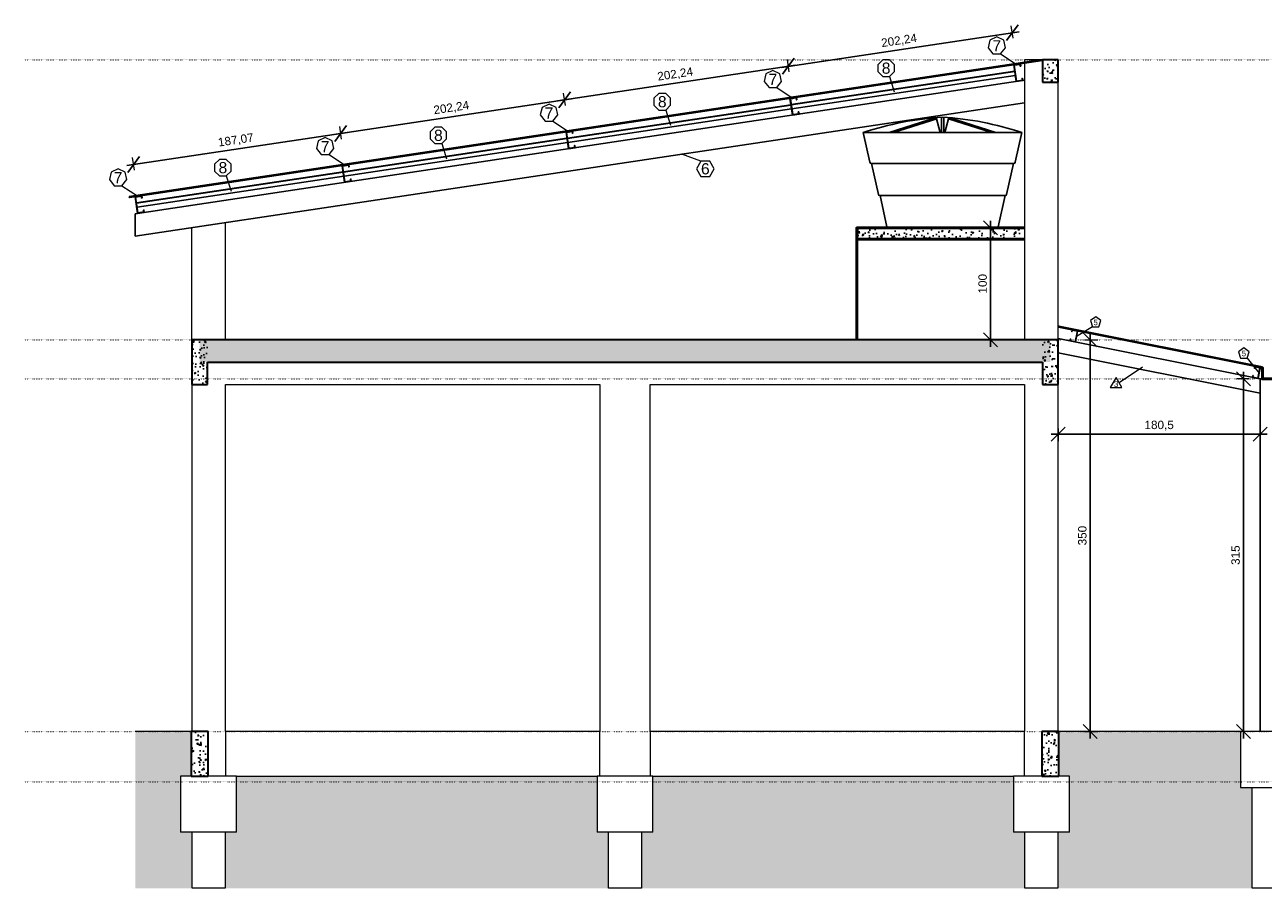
# Model space of a CAD drawing. Header units: millimetres. Extents: x 10906 to 25863, y 1966 to 4861.
# Tile 156 of 163: x 20880 to 21987, y 2822 to 3594. Entities that reach past the tile are written whole.
import ezdxf
from ezdxf.enums import TextEntityAlignment as Align

# ---------------------------------------------------------------- set-up
doc = ezdxf.new("R2010")
doc.units = ezdxf.units.MM
doc.linetypes.add('DOT2', pattern=[3.175, 0, -3.175])
for name, color, linetype in [('AGULHA', 40, 'Continuous'), ('FUNDAÇÃO', 7, 'Continuous'), ('PILARES', 3, 'Continuous'), ('TELHA', 251, 'Continuous'), ('TERRENO', 26, 'Continuous'), ('TERÇA', 5, 'Continuous'), ('TEXTO', 7, 'Continuous'), ('TRELIÇA', 1, 'Continuous')]:
    doc.layers.add(name, color=color, linetype=linetype)
for name, color, linetype, lineweight in [('AUX', 7, 'Continuous', 50), ('COTAS', 4, 'Continuous', 20), ('FO-Elementos cortados', 4, 'Continuous', 30), ('FO-Elementos em vista', 7, 'Continuous', 5), ('FO-Níveis', 7, 'Continuous', 5), ('PRANCHA', 7, 'Continuous', 50)]:
    doc.layers.add(name, color=color, linetype=linetype, lineweight=lineweight)
doc.styles.add('1', font='arial.ttf', dxfattribs={"height": 1})
doc.styles.add('2', font='arial.ttf', dxfattribs={"height": 2})
doc.styles.add('Annotative', font='arial.ttf')
doc.dimstyles.new('MURILO', dxfattribs={"dimscale": 0, "dimtxt": 1.5, "dimasz": 2.5, "dimexe": 1.25, "dimexo": 0, "dimtad": 1, "dimtxsty": 'Annotative', "dimblk": 'OBLIQUE', "dimcen": 2.5, "dimdle": 1.25, "dimclrd": 256, "dimclre": 256, "dimclrt": 7, "dimadec": 0, "dimazin": 0, "dimtfac": 1, "dimtmove": 0, "dimatfit": 3, "dimldrblk": 'OBLIQUE', "dimfxl": 1, "dimfxlon": 1, "dimtfillclr": 5, "dimlwe": -1, "dimarcsym": 0})
pattern_1 = [(50, (2233.574, 0), (13.66385, -1.1954314), [1.42875, -15.71625]), (355, (2233.574, 0), (-2.643257, 14.329263), [1.143, -12.573044]), (100.451445, (2234.713, -0.1), (11.0205935, 13.133831), [1.214251, -13.356768]), (46.1842, (2233.574, 3.81), (20.330928, -3.153175), [2.143125, -23.574375]), (96.63556, (2235.268, 3.547), (17.80531, 18.55696), [1.821377, -20.03517]), (351.18415, (2233.574, 3.81), (17.80531, 18.55696), [1.714498, -18.85948]), (21, (2235.479, 2.857), (11.3710793, -7.66989), [1.42875, -15.71625]), (326, (2235.479, 2.857), (4.635152, 13.814097), [1.143, -12.573]), (71.451445, (2236.426, 2.218), (16.0062314, 6.144208), [1.214251, -13.356745]), (37.5, (2233.574, 0), (0.2316452, 6.3416279), [0, -12.4206, 0, -12.7635, 0, -12.620625]), (7.5, (2233.574, 0), (5.0114747, 7.513543), [0, -7.2771, 0, -12.13485, 0, -4.810125]), (327.5, (2229.3257, 0), (10.1692946, -0.4296558), [0, -4.7625, 0, -14.859, 0, -19.71675]), (317.5, (2227.421, 0), (11.1096886, 1.906987), [0, -6.19125, 0, -9.8679, 0, -14.00175])]

# ---------------------------------------------------------------- blocks, each defined once
blk = doc.blocks.new('_Oblique')
at = {"color": 0, "linetype": 'ByBlock', "lineweight": -2}
blk.add_line((-0.5, -0.5), (0.5, 0.5), dxfattribs=at)
blk = doc.blocks.new('*D1105')
at = {"layer": 'COTAS', "ltscale": 0.2, "transparency": 16777216}
for p, q in [((23595.4, 3312.5), (23606.6, 3312.5)), ((23595.4, 3277.5), (23606.6, 3277.5))]:
    blk.add_line(p, q, dxfattribs=at)
at = {"layer": 'COTAS', "linetype": 'DOT2', "lineweight": -2, "ltscale": 0.2, "transparency": 16777216}
blk.add_line((23600.4, 3318.7), (23600.4, 3271.2), dxfattribs=at)
at = {"layer": 'Defpoints', "color": 0, "linetype": 'DOT2', "ltscale": 0.2, "transparency": 16777216}
for p in [(23587.9, 3312.5), (20880.4, 3277.5), (23600.4, 3277.5)]:
    blk.add_point(p, dxfattribs=at)
at = {"layer": 'COTAS', "linetype": 'DOT2', "lineweight": -2, "ltscale": 0.2, "transparency": 16777216, "xscale": 12.5, "yscale": 12.5, "zscale": 12.5}
for p, rotation in [((23600.4, 3312.5), 90), ((23600.4, 3277.5), 270)]:
    blk.add_blockref('_Oblique', p, dxfattribs=dict(at, rotation=rotation))
at = {"layer": 'COTAS', "color": 7, "linetype": 'DOT2', "ltscale": 0.2, "transparency": 16777216, "insert": (23593.4, 3295), "char_height": 7.5, "attachment_point": 5, "rotation": 90, "style": 'Annotative'}
blk.add_mtext('35', dxfattribs=at)
blk = doc.blocks.new('*D1117')
at = {"layer": 'COTAS', "transparency": 16777216}
for p, q in [((21803.6, 3233.1), (21803.6, 3221.8)), ((21984.1, 3233.1), (21984.1, 3221.8))]:
    blk.add_line(p, q, dxfattribs=at)
at = {"layer": 'COTAS', "lineweight": -2, "transparency": 16777216}
blk.add_line((21990.3, 3228.1), (21797.3, 3228.1), dxfattribs=at)
at = {"layer": 'Defpoints', "color": 0, "transparency": 16777216}
for p in [(21803.6, 3300.8), (21984.1, 3264.7), (21803.6, 3228.1)]:
    blk.add_point(p, dxfattribs=at)
at = {"layer": 'COTAS', "lineweight": -2, "transparency": 16777216, "xscale": 12.5, "yscale": 12.5, "zscale": 12.5, "rotation": 180}
blk.add_blockref('_Oblique', (21803.6, 3228.1), dxfattribs=at)
at = {"layer": 'COTAS', "lineweight": -2, "transparency": 16777216, "xscale": 12.5, "yscale": 12.5, "zscale": 12.5}
blk.add_blockref('_Oblique', (21984.1, 3228.1), dxfattribs=at)
at = {"layer": 'COTAS', "color": 7, "transparency": 16777216, "insert": (21893.8, 3235.7), "char_height": 7.5, "attachment_point": 5, "style": 'Annotative'}
blk.add_mtext('180,5', dxfattribs=at)
blk = doc.blocks.new('*D1122')
at = {"layer": 'COTAS', "transparency": 16777216}
for p, q in [((21974.1, 3277.5), (21962.8, 3277.5)), ((21974.1, 2962.5), (21962.8, 2962.5))]:
    blk.add_line(p, q, dxfattribs=at)
at = {"layer": 'COTAS', "lineweight": -2, "transparency": 16777216}
blk.add_line((21969.1, 3283.7), (21969.1, 2956.2), dxfattribs=at)
at = {"layer": 'Defpoints', "color": 0, "transparency": 16777216}
for p in [(21984.1, 3277.5), (21969.1, 2962.5), (21984.1, 2962.5)]:
    blk.add_point(p, dxfattribs=at)
at = {"layer": 'COTAS', "lineweight": -2, "transparency": 16777216, "xscale": 12.5, "yscale": 12.5, "zscale": 12.5}
for p, rotation in [((21969.1, 3277.5), 90), ((21969.1, 2962.5), 270)]:
    blk.add_blockref('_Oblique', p, dxfattribs=dict(at, rotation=rotation))
at = {"layer": 'COTAS', "color": 7, "transparency": 16777216, "insert": (21962.1, 3120), "char_height": 7.5, "attachment_point": 5, "rotation": 90, "style": 'Annotative'}
blk.add_mtext('315', dxfattribs=at)
blk = doc.blocks.new('CAIXA500L')
for p, q in [((-4.66, 82.14), (-39.76, 71)), ((-4.35, 81.19), (-36.46, 71)), ((-4.66, 82.14), (-1.82, 71)), ((-0.85, 71), (-0.85, 82.44)), ((0.85, 71), (0.85, 82.44)), ((4.66, 82.14), (1.82, 71)), ((4.35, 81.19), (36.46, 71)), ((4.66, 82.14), (39.76, 71)), ((-54.07, 48.78), (-59, 71)), ((-59, 71), (59, 71)), ((-43.25, 71), (43.25, 71)), ((54.07, 48.78), (59, 71)), ((-53.1, 48), (52.87, 48)), ((-47.72, 24.78), (-52.87, 48)), ((47.72, 24.78), (52.87, 48)), ((-46.75, 24), (46.53, 24)), ((-41.38, 0.78), (-46.53, 24)), ((41.38, 0.78), (46.53, 24)), ((-40.4, 0), (40.4, 0))]:
    blk.add_line(p, q)
for centre, radius, start, end in [((15.87, -156), 239.03, 93.80609, 108.25297), ((-15.87, -156), 239.03, 71.74703, 86.19391), ((-53.1, 49), 1, 192.50744, 270), ((53.1, 49), 1, 270, 347.49256), ((-46.75, 25), 1, 192.50744, 270), ((46.75, 25), 1, 270, 347.49256), ((-40.4, 1), 1, 192.50744, 270), ((40.4, 1), 1, 270, 347.49256)]:
    blk.add_arc(centre, radius, start, end)
blk = doc.blocks.new("caixa d''agua")
blk.add_blockref('CAIXA500L', (35276.12, 2160.02))
blk = doc.blocks.new('*D1131')
at = {"layer": 'COTAS', "lineweight": -2, "transparency": 16777216}
blk.add_line((21768.8, 3587.7), (21556.4, 3555.8), dxfattribs=at)
at = {"layer": 'COTAS', "transparency": 16777216}
for p, q in [((21763.3, 3581.8), (21761.7, 3592.9)), ((21563.3, 3551.8), (21561.7, 3562.9))]:
    blk.add_line(p, q, dxfattribs=at)
at = {"layer": 'Defpoints', "color": 0, "transparency": 16777216}
for p in [(21562.6, 3556.8), (21769.1, 3543.6), (21569.1, 3513.6)]:
    blk.add_point(p, dxfattribs=at)
at = {"layer": 'COTAS', "lineweight": -2, "transparency": 16777216, "xscale": 12.5, "yscale": 12.5, "zscale": 12.5}
for p, rotation in [((21762.6, 3586.8), 8.530765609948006), ((21562.6, 3556.8), 188.530765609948)]:
    blk.add_blockref('_Oblique', p, dxfattribs=dict(at, rotation=rotation))
at = {"layer": 'COTAS', "color": 7, "transparency": 16777216, "insert": (21661.5, 3579.3), "char_height": 7.5, "attachment_point": 5, "rotation": 8.5308, "style": 'Annotative'}
blk.add_mtext('202,24', dxfattribs=at)
blk = doc.blocks.new('*D1132')
at = {"layer": 'COTAS', "transparency": 16777216}
for p, q in [((21563.3, 3551.8), (21561.7, 3562.9)), ((21363.3, 3521.8), (21361.7, 3532.9))]:
    blk.add_line(p, q, dxfattribs=at)
at = {"layer": 'COTAS', "lineweight": -2, "transparency": 16777216}
blk.add_line((21568.8, 3557.7), (21356.4, 3525.8), dxfattribs=at)
at = {"layer": 'Defpoints', "color": 0, "transparency": 16777216}
for p in [(21362.6, 3526.8), (21569.1, 3513.6), (21369.1, 3483.6)]:
    blk.add_point(p, dxfattribs=at)
at = {"layer": 'COTAS', "lineweight": -2, "transparency": 16777216, "xscale": 12.5, "yscale": 12.5, "zscale": 12.5}
for p, rotation in [((21562.6, 3556.8), 8.530765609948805), ((21362.6, 3526.8), 188.5307656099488)]:
    blk.add_blockref('_Oblique', p, dxfattribs=dict(at, rotation=rotation))
at = {"layer": 'COTAS', "color": 7, "transparency": 16777216, "insert": (21461.5, 3549.3), "char_height": 7.5, "attachment_point": 5, "rotation": 8.5308, "style": 'Annotative'}
blk.add_mtext('202,24', dxfattribs=at)
blk = doc.blocks.new('*D1133')
at = {"layer": 'COTAS', "transparency": 16777216}
for p, q in [((21363.3, 3521.8), (21361.7, 3532.9)), ((21163.3, 3491.8), (21161.7, 3502.9))]:
    blk.add_line(p, q, dxfattribs=at)
at = {"layer": 'COTAS', "lineweight": -2, "transparency": 16777216}
blk.add_line((21368.8, 3527.7), (21156.4, 3495.8), dxfattribs=at)
at = {"layer": 'Defpoints', "color": 0, "transparency": 16777216}
for p in [(21162.6, 3496.8), (21369.1, 3483.6), (21169.1, 3453.6)]:
    blk.add_point(p, dxfattribs=at)
at = {"layer": 'COTAS', "lineweight": -2, "transparency": 16777216, "xscale": 12.5, "yscale": 12.5, "zscale": 12.5}
for p, rotation in [((21362.6, 3526.8), 8.530765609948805), ((21162.6, 3496.8), 188.5307656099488)]:
    blk.add_blockref('_Oblique', p, dxfattribs=dict(at, rotation=rotation))
at = {"layer": 'COTAS', "color": 7, "transparency": 16777216, "insert": (21261.5, 3519.3), "char_height": 7.5, "attachment_point": 5, "rotation": 8.5308, "style": 'Annotative'}
blk.add_mtext('202,24', dxfattribs=at)
blk = doc.blocks.new('*D1134')
at = {"layer": 'COTAS', "lineweight": -2, "transparency": 16777216}
blk.add_line((21168.8, 3497.7), (20971.4, 3468.1), dxfattribs=at)
at = {"layer": 'COTAS', "transparency": 16777216}
for p, q in [((21163.3, 3491.8), (21161.7, 3502.9)), ((20978.3, 3464.1), (20976.7, 3475.2))]:
    blk.add_line(p, q, dxfattribs=at)
at = {"layer": 'Defpoints', "color": 0, "transparency": 16777216}
for p in [(20977.6, 3469), (21169.1, 3453.6), (20984.1, 3425.8)]:
    blk.add_point(p, dxfattribs=at)
at = {"layer": 'COTAS', "lineweight": -2, "transparency": 16777216, "xscale": 12.5, "yscale": 12.5, "zscale": 12.5}
for p, rotation in [((21162.6, 3496.8), 8.530765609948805), ((20977.6, 3469), 188.5307656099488)]:
    blk.add_blockref('_Oblique', p, dxfattribs=dict(at, rotation=rotation))
at = {"layer": 'COTAS', "color": 7, "transparency": 16777216, "insert": (21069, 3490.4), "char_height": 7.5, "attachment_point": 5, "rotation": 8.5308, "style": 'Annotative'}
blk.add_mtext('187,07', dxfattribs=at)
blk = doc.blocks.new('*D1135')
at = {"layer": 'COTAS', "transparency": 16777216}
for p, q in [((21738.1, 3412.5), (21749.3, 3412.5)), ((21748.1, 3312.5), (21736.8, 3312.5))]:
    blk.add_line(p, q, dxfattribs=at)
at = {"layer": 'COTAS', "lineweight": -2, "transparency": 16777216}
blk.add_line((21743.1, 3418.7), (21743.1, 3306.2), dxfattribs=at)
at = {"layer": 'Defpoints', "color": 0, "transparency": 16777216}
for p in [(21700.3, 3412.5), (21743.1, 3312.5), (21773.6, 3312.5)]:
    blk.add_point(p, dxfattribs=at)
at = {"layer": 'COTAS', "lineweight": -2, "transparency": 16777216, "xscale": 12.5, "yscale": 12.5, "zscale": 12.5}
for p, rotation in [((21743.1, 3412.5), 90), ((21743.1, 3312.5), 270)]:
    blk.add_blockref('_Oblique', p, dxfattribs=dict(at, rotation=rotation))
at = {"layer": 'COTAS', "color": 7, "transparency": 16777216, "insert": (21736.1, 3362.5), "char_height": 7.5, "attachment_point": 5, "rotation": 90, "style": 'Annotative'}
blk.add_mtext('100', dxfattribs=at)
blk = doc.blocks.new('*D1141')
at = {"layer": 'COTAS', "transparency": 16777216}
for p, q in [((21827.1, 3312.5), (21838.4, 3312.5)), ((21827.1, 2962.5), (21838.4, 2962.5))]:
    blk.add_line(p, q, dxfattribs=at)
at = {"layer": 'COTAS', "lineweight": -2, "transparency": 16777216}
blk.add_line((21832.1, 3318.7), (21832.1, 2956.2), dxfattribs=at)
at = {"layer": 'Defpoints', "color": 0, "transparency": 16777216}
for p in [(21803.6, 3312.5), (21804.1, 2962.5), (21832.1, 2962.5)]:
    blk.add_point(p, dxfattribs=at)
at = {"layer": 'COTAS', "lineweight": -2, "transparency": 16777216, "xscale": 12.5, "yscale": 12.5, "zscale": 12.5}
for p, rotation in [((21832.1, 3312.5), 90), ((21832.1, 2962.5), 270)]:
    blk.add_blockref('_Oblique', p, dxfattribs=dict(at, rotation=rotation))
at = {"layer": 'COTAS', "color": 7, "transparency": 16777216, "insert": (21825.2, 3137.5), "char_height": 7.5, "attachment_point": 5, "rotation": 90, "style": 'Annotative'}
blk.add_mtext('350', dxfattribs=at)

msp = doc.modelspace()

# ---------------------------------------------------------------- hatches: boundary and pattern name
at = {"layer": 'FUNDAÇÃO'}
h = msp.add_hatch(dxfattribs=at)
h.set_pattern_fill('AR-CONC', color=251, scale=0.075)
h.set_pattern_definition([(50, (2233.574, 100), (13.66385, -1.1954314), [1.42875, -15.71625]), (355, (2233.574, 100), (-2.643257, 14.329263), [1.143, -12.573044]), (100.451445, (2234.713, 99.9), (11.0205935, 13.133831), [1.214251, -13.356768]), (46.1842, (2233.574, 103.81), (20.330928, -3.153175), [2.143125, -23.574375]), (96.63556, (2235.268, 103.547), (17.80531, 18.55696), [1.821377, -20.03517]), (351.18415, (2233.574, 103.81), (17.80531, 18.55696), [1.714498, -18.85948]), (21, (2235.479, 102.858), (11.3710793, -7.66989), [1.42875, -15.71625]), (326, (2235.479, 102.858), (4.635152, 13.814097), [1.143, -12.573]), (71.451445, (2236.426, 102.218), (16.0062314, 6.144208), [1.214251, -13.356745]), (37.5, (2233.574, 100), (0.2316452, 6.3416279), [0, -12.4206, 0, -12.7635, 0, -12.620625]), (7.5, (2233.574, 100), (5.0114747, 7.513543), [0, -7.2771, 0, -12.13485, 0, -4.810125]), (327.5, (2229.3257, 100), (10.1692946, -0.4296558), [0, -4.7625, 0, -14.859, 0, -19.71675]), (317.5, (2227.421, 100), (11.1096886, 1.906987), [0, -6.19125, 0, -9.8679, 0, -14.00175])])
h.paths.add_polyline_path([(21789.58038, 3542.45117), (21803.58038, 3542.45117), (21803.58038, 3562.45117), (21789.58038, 3562.45117), (21789.58038, 3542.45117)])
h = msp.add_hatch(dxfattribs=at)
h.set_pattern_fill('AR-CONC', color=251, scale=0.075)
h.paths.add_polyline_path([(21773.58038, 3412.45117), (21623.58038, 3412.45117), (21623.58038, 3402.45117), (21773.58038, 3402.45117)])
h = msp.add_hatch(dxfattribs=at)
h.set_pattern_fill('AR-CONC', color=251, scale=0.075)
h.set_pattern_definition(pattern_1)
h.paths.add_polyline_path([(21029.58038, 3272.45117), (21043.58038, 3272.45117), (21043.58038, 3312.45117), (21029.58038, 3312.45117), (21029.58038, 3272.45117)])
h = msp.add_hatch(dxfattribs=at)
h.set_pattern_fill('AR-CONC', color=251, scale=0.075)
h.set_pattern_definition(pattern_1)
h.paths.add_polyline_path([(21036.58038, 3292.45117), (21796.58038, 3292.45117), (21796.58038, 3312.45117), (21036.58038, 3312.45117), (21036.58038, 3292.45117)])
h = msp.add_hatch(dxfattribs=at)
h.set_pattern_fill('AR-CONC', color=251, scale=0.075)
h.set_pattern_definition(pattern_1)
h.paths.add_polyline_path([(21789.58038, 3272.45117), (21803.58038, 3272.45117), (21803.58038, 3312.45117), (21789.58038, 3312.45117), (21789.58038, 3272.45117)])
h = msp.add_hatch(dxfattribs=at)
h.set_pattern_fill('AR-CONC', color=251, scale=0.075)
h.set_pattern_definition(pattern_1)
h.paths.add_polyline_path([(21029.08038, 2922.45117), (21044.08038, 2922.45117), (21044.08038, 2962.45117), (21029.08038, 2962.45117), (21029.08038, 2922.45117)])
h = msp.add_hatch(dxfattribs=at)
h.set_pattern_fill('AR-CONC', color=251, scale=0.075)
h.set_pattern_definition(pattern_1)
h.paths.add_polyline_path([(21789.08038, 2922.45117), (21804.08038, 2922.45117), (21804.08038, 2962.45117), (21789.08038, 2962.45117), (21789.08038, 2922.45117)])
at = {"layer": 'TELHA'}
h = msp.add_hatch(color=256, dxfattribs=at)
h.dxf.hatch_style = 1
h.paths.add_polyline_path([(21789.65455, 3561.85385), (21789.50621, 3562.84279), (20973.74012, 3440.47788), (20973.88846, 3439.48894)])
h = msp.add_hatch(color=256, dxfattribs=at)
h.dxf.hatch_style = 1
h.paths.add_polyline_path([(21986.04154, 3287.25697), (21986.23766, 3288.23756), (21804.17844, 3324.6494), (21803.98232, 3323.66882)])
at = {"layer": 'TERRENO'}
h = msp.add_hatch(dxfattribs=at)
h.set_pattern_fill('EARTH', color=256, scale=5, angle=45)
h.set_pattern_definition([(45, (2233.574, 0), (0, 44.90128), [31.75, -31.75]), (45, (2225.155, 8.42), (0, 44.90128), [31.75, -31.75]), (45, (2216.736, 16.838), (0, 44.90128), [31.75, -31.75]), (135, (2216.736, 22.45), (-44.90128, 0), [31.75, -31.75]), (135, (2225.155, 30.87), (-44.90128, 0), [31.75, -31.75]), (135, (2233.574, 39.29), (-44.90128, 0), [31.75, -31.75])])
h.paths.add_polyline_path([(21029.80826, 2872.45117), (21019.58038, 2872.45117), (21019.58038, 2922.45117), (21029.08038, 2922.45117), (21029.08038, 2962.45117), (20979.08038, 2962.45117), (20979.08038, 2822.45117), (21029.80826, 2822.45117)])
h.paths.add_polyline_path([(21401.80826, 2872.45117), (21391.58038, 2872.45117), (21391.58038, 2922.45117), (21069.58038, 2922.45117), (21069.58038, 2872.45117), (21059.35249, 2872.45117), (21059.35249, 2822.45117), (21401.80826, 2822.45117)])
h.paths.add_polyline_path([(21773.80826, 2872.45117), (21763.58038, 2872.45117), (21763.58038, 2922.45117), (21441.58038, 2922.45117), (21441.58038, 2872.45117), (21431.35249, 2872.45117), (21431.35249, 2822.45117), (21773.80826, 2822.45117)])
h.paths.add_polyline_path([(21976.80826, 2912.45117), (21966.58038, 2912.45117), (21966.58038, 2962.45117), (21804.08038, 2962.45117), (21804.08038, 2922.45117), (21813.58038, 2922.45117), (21813.58038, 2872.45117), (21803.35249, 2872.45117), (21803.35249, 2822.45117), (21976.80826, 2822.45117)])
h.paths.add_polyline_path([(22551.80826, 2912.45117), (22541.58038, 2912.45117), (22541.58038, 2962.45117), (22016.58038, 2962.45117), (22016.58038, 2912.45117), (22006.35249, 2912.45117), (22006.35249, 2822.45117), (22551.80826, 2822.45117)])
h.paths.add_polyline_path([(22744.58038, 2922.45117), (22754.08038, 2922.45117), (22754.08038, 2962.45117), (22591.58038, 2962.45117), (22591.58038, 2912.45117), (22581.35249, 2912.45117), (22581.35249, 2822.45117), (22754.80826, 2822.45117), (22754.80826, 2872.45117), (22744.58038, 2872.45117)])
h.paths.add_polyline_path([(23114.08038, 2922.45117), (22794.58038, 2922.45117), (22794.58038, 2872.45117), (22784.35249, 2872.45117), (22784.35249, 2822.45117), (23124.30826, 2822.45117), (23124.30826, 2872.45117), (23114.08038, 2872.45117)])
h.paths.add_polyline_path([(23483.58038, 2922.45117), (23164.08038, 2922.45117), (23164.08038, 2872.45117), (23153.85249, 2872.45117), (23153.85249, 2822.45117), (23493.80826, 2822.45117), (23493.80826, 2872.45117), (23483.58038, 2872.45117)])
h.paths.add_polyline_path([(23574.08038, 2962.45117), (23524.08038, 2962.45117), (23524.08038, 2922.45117), (23533.58038, 2922.45117), (23533.58038, 2872.45117), (23523.35249, 2872.45117), (23523.35249, 2822.45117), (23574.08038, 2822.45117)])

# ---------------------------------------------------------------- linework, layer by layer
at = {"layer": 'AGULHA'}
for p, q in [((21565.08928, 3522.51147), (21764.71843, 3552.45584)), ((21565.1363, 3522.19798), (21764.76545, 3552.14235)), ((21565.65445, 3518.74362), (21765.2836, 3548.68799)), ((21365.08928, 3492.51147), (21564.71843, 3522.45584)), ((21365.1363, 3492.19798), (21564.76545, 3522.14235)), ((21365.65445, 3488.74362), (21565.2836, 3518.68799)), ((21165.08928, 3462.51147), (21364.71843, 3492.45584)), ((21165.1363, 3462.19798), (21364.76545, 3492.14235)), ((21165.65445, 3458.74362), (21365.2836, 3488.68799)), ((20980.08928, 3434.76147), (21164.71843, 3462.45584)), ((20980.1363, 3434.44798), (21164.76545, 3462.14235)), ((20980.65445, 3430.99362), (21165.2836, 3458.68799))]:
    msp.add_line(p, q, dxfattribs=at)
at = {"layer": 'AUX'}
msp.add_lwpolyline([(21984.05096, 3287.50212), (21986.04154, 3287.104), (21986.04154, 3277.45117), (21997.1025, 3277.45117), (21997.1025, 3287.11468), (21999.10263, 3287.4147), (21999.08038, 3287.56304), (21996.9525, 3287.24386), (21996.9525, 3277.60117), (21986.19154, 3277.60117), (21986.19154, 3287.22697), (21984.08038, 3287.64921)], close=True, dxfattribs=at)
at = {"layer": 'COTAS'}
for p, q in [((21752.19405, 3567.84478), (21766.9109, 3558.06311)), ((21652.93012, 3547.72325), (21657.19048, 3534.03002)), ((21552.19405, 3537.84478), (21566.9109, 3528.06311)), ((21352.19405, 3507.84478), (21366.9109, 3498.06311)), ((21452.93012, 3517.72325), (21457.19048, 3504.03002)), ((21252.93012, 3487.72325), (21257.19048, 3474.03002)), ((21152.19405, 3477.84478), (21166.9109, 3468.06311)), ((21484.36217, 3472.13802), (21467.47569, 3478.13547)), ((21060.43012, 3458.84825), (21064.69048, 3445.15502)), ((20967.19405, 3450.09478), (20981.9109, 3440.31311)), ((21834.14692, 3323.92867), (21819.96386, 3315.37349)), ((21857.95137, 3274.35641), (21878.83276, 3288.12857)), ((21972.43512, 3296.14303), (21983.0998, 3282.7463))]:
    msp.add_line(p, q, dxfattribs=at)
for points in [[(21748.72298, 3583.05253), (21742.46832, 3580.04045), (21740.92355, 3573.27237), (21745.25191, 3567.84478), (21752.19405, 3567.84478), (21756.5224, 3573.27237), (21754.97763, 3580.04045)], [(21548.72298, 3553.05253), (21542.46832, 3550.04045), (21540.92355, 3543.27237), (21545.25191, 3537.84478), (21552.19405, 3537.84478), (21556.5224, 3543.27237), (21554.97763, 3550.04045)], [(21646.80718, 3562.50532), (21642.47761, 3558.17575), (21642.47761, 3552.05282), (21646.80718, 3547.72325), (21652.93012, 3547.72325), (21657.25968, 3552.05282), (21657.25968, 3558.17575), (21652.93012, 3562.50532)], [(21446.80718, 3532.50532), (21442.47761, 3528.17575), (21442.47761, 3522.05282), (21446.80718, 3517.72325), (21452.93012, 3517.72325), (21457.25968, 3522.05282), (21457.25968, 3528.17575), (21452.93012, 3532.50532)], [(21348.72298, 3523.05253), (21342.46832, 3520.04045), (21340.92355, 3513.27237), (21345.25191, 3507.84478), (21352.19405, 3507.84478), (21356.5224, 3513.27237), (21354.97763, 3520.04045)], [(21246.80718, 3502.50532), (21242.47761, 3498.17575), (21242.47761, 3492.05282), (21246.80718, 3487.72325), (21252.93012, 3487.72325), (21257.25968, 3492.05282), (21257.25968, 3498.17575), (21252.93012, 3502.50532)], [(21148.72298, 3493.05253), (21142.46832, 3490.04045), (21140.92355, 3483.27237), (21145.25191, 3477.84478), (21152.19405, 3477.84478), (21156.5224, 3483.27237), (21154.97763, 3490.04045)], [(20963.72298, 3465.30253), (20957.46832, 3462.29045), (20955.92355, 3455.52237), (20960.25191, 3450.09478), (20967.19405, 3450.09478), (20971.5224, 3455.52237), (20969.97763, 3462.29045)], [(21054.30718, 3473.63032), (21049.97761, 3469.30075), (21049.97761, 3463.17782), (21054.30718, 3458.84825), (21060.43012, 3458.84825), (21064.75968, 3463.17782), (21064.75968, 3469.30075), (21060.43012, 3473.63032)], [(21484.36217, 3472.13802), (21480.36217, 3465.20982), (21484.36217, 3458.28162), (21492.36217, 3458.28162), (21496.36217, 3465.20982), (21492.36217, 3472.13802)], [(21837.08584, 3332.97375), (21832.33056, 3329.51884), (21834.14692, 3323.92867), (21840.02477, 3323.92867), (21841.84112, 3329.51884)], [(21969.49619, 3305.18812), (21964.74091, 3301.7332), (21966.55727, 3296.14303), (21972.43512, 3296.14303), (21974.25147, 3301.7332)], [(21855.35329, 3278.85641), (21850.15714, 3269.85641), (21860.54944, 3269.85641)]]:
    msp.add_lwpolyline(points, close=True, dxfattribs=at)
at = {"layer": 'FO-Elementos cortados'}
for p, q in [((21803.58038, 3562.45117), (21789.58038, 3562.45117)), ((21789.58038, 3562.45117), (21789.58038, 3542.45117)), ((21803.58038, 3542.45117), (21803.58038, 3562.45117)), ((21789.58038, 3542.45117), (21803.58038, 3542.45117)), ((21029.58038, 3312.45117), (21029.58038, 3277.45117)), ((21036.58038, 3312.45117), (21029.58038, 3312.45117)), ((21043.58038, 3312.45117), (21036.58038, 3312.45117)), ((21059.58038, 3312.45117), (21043.58038, 3312.45117)), ((21394.08038, 3312.45117), (21059.58038, 3312.45117)), ((21439.08038, 3312.45117), (21394.08038, 3312.45117)), ((21773.58038, 3312.45117), (21439.08038, 3312.45117)), ((21789.58038, 3312.45117), (21773.58038, 3312.45117)), ((21796.58038, 3312.45117), (21789.58038, 3312.45117)), ((21803.58038, 3312.45117), (21796.58038, 3312.45117)), ((21803.58038, 3311.1445), (21803.58038, 3312.45117)), ((21803.58038, 3298.44475), (21803.58038, 3311.1445)), ((21803.58038, 3277.45117), (21803.58038, 3298.44475)), ((21043.58038, 3277.45117), (21043.58038, 3292.45117)), ((21043.58038, 3292.45117), (21059.58038, 3292.45117)), ((21059.58038, 3292.45117), (21394.08038, 3292.45117)), ((21394.08038, 3292.45117), (21439.08038, 3292.45117)), ((21439.08038, 3292.45117), (21773.58038, 3292.45117)), ((21773.58038, 3292.45117), (21789.58038, 3292.45117)), ((21789.58038, 3292.45117), (21789.58038, 3277.45117)), ((21029.58038, 3277.45117), (21029.58038, 3272.45117)), ((21043.58038, 3272.45117), (21043.58038, 3277.45117)), ((21789.58038, 3277.45117), (21789.58038, 3272.45117)), ((21803.58038, 3272.45117), (21803.58038, 3277.45117)), ((21029.58038, 3272.45117), (21043.58038, 3272.45117)), ((21789.58038, 3272.45117), (21803.58038, 3272.45117)), ((21029.08038, 2962.45117), (21029.08038, 2922.45117)), ((21029.58038, 2962.45117), (21029.08038, 2962.45117)), ((21044.08038, 2962.45117), (21029.58038, 2962.45117)), ((21044.08038, 2922.45117), (21044.08038, 2962.45117)), ((21789.08038, 2962.45117), (21789.08038, 2922.45117)), ((21803.58038, 2962.45117), (21789.08038, 2962.45117)), ((21804.08038, 2962.45117), (21803.58038, 2962.45117)), ((21804.08038, 2922.45117), (21804.08038, 2962.45117)), ((21029.08038, 2922.45117), (21029.58038, 2922.45117)), ((21029.58038, 2922.45117), (21044.08038, 2922.45117)), ((21789.08038, 2922.45117), (21803.58038, 2922.45117)), ((21803.58038, 2922.45117), (21804.08038, 2922.45117))]:
    msp.add_line(p, q, dxfattribs=at)
at = {"layer": 'FO-Elementos em vista'}
for p, q in [((21773.58038, 3562.45117), (21773.58038, 3312.45117)), ((21789.58038, 3562.45117), (21773.58038, 3562.45117)), ((21803.58038, 3312.45117), (21803.58038, 3542.45117)), ((21029.58038, 3312.45117), (21029.58038, 3412.45117)), ((21059.58038, 3312.45117), (21059.58038, 3416.95117)), ((21029.58038, 3272.45117), (21029.58038, 2962.45117)), ((21059.58038, 3272.45117), (21394.08038, 3272.45117)), ((21059.58038, 2962.45117), (21059.58038, 3272.45117)), ((21394.08038, 3272.45117), (21394.08038, 2962.45117)), ((21439.08038, 3272.45117), (21773.58038, 3272.45117)), ((21439.08038, 2962.45117), (21439.08038, 3272.45117)), ((21773.58038, 3272.45117), (21773.58038, 2962.45117)), ((21803.58038, 2962.45117), (21803.58038, 3272.45117)), ((21029.08038, 2962.45117), (20979.08038, 2962.45117)), ((21059.58038, 2962.45117), (21059.58038, 2922.45117)), ((21394.08038, 2962.45117), (21059.58038, 2962.45117)), ((21394.08038, 2922.45117), (21394.08038, 2962.45117)), ((21773.58038, 2962.45117), (21439.08038, 2962.45117)), ((21439.08038, 2962.45117), (21439.08038, 2922.45117)), ((21773.58038, 2922.45117), (21773.58038, 2962.45117)), ((21966.58038, 2962.45117), (21804.08038, 2962.45117)), ((21019.58038, 2922.45117), (21019.58038, 2872.45117)), ((21029.08038, 2922.45117), (21019.58038, 2922.45117)), ((21059.58038, 2922.45117), (21044.08038, 2922.45117)), ((21069.58038, 2922.45117), (21059.58038, 2922.45117)), ((21069.58038, 2922.45117), (21391.58038, 2922.45117)), ((21069.58038, 2872.45117), (21069.58038, 2922.45117)), ((21391.58038, 2922.45117), (21391.58038, 2872.45117)), ((21441.58038, 2922.45117), (21391.58038, 2922.45117)), ((21441.58038, 2922.45117), (21763.58038, 2922.45117)), ((21441.58038, 2872.45117), (21441.58038, 2922.45117)), ((21763.58038, 2922.45117), (21763.58038, 2872.45117)), ((21773.58038, 2922.45117), (21763.58038, 2922.45117)), ((21789.08038, 2922.45117), (21773.58038, 2922.45117)), ((21813.58038, 2922.45117), (21804.08038, 2922.45117)), ((21813.58038, 2872.45117), (21813.58038, 2922.45117)), ((21029.80826, 2872.45117), (21019.58038, 2872.45117)), ((21029.80826, 2822.45117), (21029.80826, 2872.45117)), ((21059.35249, 2872.45117), (21029.80826, 2872.45117)), ((21059.35249, 2872.45117), (21059.35249, 2822.45117)), ((21069.58038, 2872.45117), (21059.35249, 2872.45117)), ((21401.80826, 2872.45117), (21391.58038, 2872.45117)), ((21401.80826, 2822.45117), (21401.80826, 2872.45117)), ((21431.35249, 2872.45117), (21401.80826, 2872.45117)), ((21431.35249, 2872.45117), (21431.35249, 2822.45117)), ((21441.58038, 2872.45117), (21431.35249, 2872.45117)), ((21773.80826, 2872.45117), (21763.58038, 2872.45117)), ((21773.80826, 2822.45117), (21773.80826, 2872.45117)), ((21803.35249, 2872.45117), (21773.80826, 2872.45117)), ((21803.35249, 2872.45117), (21803.35249, 2822.45117)), ((21813.58038, 2872.45117), (21803.35249, 2872.45117)), ((21059.35249, 2822.45117), (21029.80826, 2822.45117)), ((21431.35249, 2822.45117), (21401.80826, 2822.45117)), ((21803.35249, 2822.45117), (21773.80826, 2822.45117))]:
    msp.add_line(p, q, dxfattribs=at)
msp.add_lwpolyline([(22016.58038, 2912.45117), (22016.58038, 2962.45117), (21966.58038, 2962.45117), (21966.58038, 2912.45117), (21976.80826, 2912.45117), (22006.35249, 2912.45117)], close=True, dxfattribs=at)
msp.add_lwpolyline([(22006.35249, 2912.45117), (22006.35249, 2822.45117), (21976.80826, 2822.45117), (21976.80826, 2912.45117)], dxfattribs=at)
at = {"layer": 'FO-Níveis', "color": 6, "linetype": 'DOT2', "ltscale": 0.2}
for p, q in [((20880.35773, 3562.45117), (23830.35773, 3562.45117)), ((20880.35773, 3312.45117), (23830.35773, 3312.45117)), ((20880.35773, 3277.45117), (23830.35773, 3277.45117)), ((20880.35773, 2962.45117), (23830.35773, 2962.45117)), ((20880.35773, 2917.45117), (23830.35773, 2917.45117))]:
    msp.add_line(p, q, dxfattribs=at)
at = {"layer": 'PILARES'}
for q in [(21984.08038, 2962.45117), (21999.08038, 3277.45117)]:
    msp.add_line((21984.08038, 3277.45117), q, dxfattribs=at)
at = {"layer": 'PRANCHA'}
msp.add_line((21773.58038, 3402.45117), (21623.58038, 3402.45117), dxfattribs=at)
msp.add_lwpolyline([(21773.58038, 3412.45117), (21623.58038, 3412.45117), (21623.58038, 3312.45117)], dxfattribs=at)
at = {"layer": 'TELHA'}
for points in [[(20973.74012, 3440.47788), (21789.50621, 3562.84279), (21789.65455, 3561.85385), (20973.88846, 3439.48894)], [(21986.23766, 3288.23756), (21804.17844, 3324.6494), (21803.98232, 3323.66882), (21986.04154, 3287.25697)]]:
    msp.add_lwpolyline(points, close=True, dxfattribs=at)
at = {"layer": 'TERÇA'}
for points in [[(21770.11876, 3556.90111), (21769.82208, 3558.87898), (21763.88846, 3557.98894), (21766.11357, 3543.15489), (21772.04719, 3544.04494), (21771.75051, 3546.02281), (21771.37965, 3545.96718), (21771.62071, 3544.36016), (21766.42879, 3543.58137), (21764.31494, 3557.67372), (21769.50686, 3558.4525), (21769.74791, 3556.84548)], [(21570.11876, 3526.90111), (21569.82208, 3528.87898), (21563.88846, 3527.98894), (21566.11357, 3513.15489), (21572.04719, 3514.04494), (21571.75051, 3516.02281), (21571.37965, 3515.96718), (21571.62071, 3514.36016), (21566.42879, 3513.58137), (21564.31494, 3527.67372), (21569.50686, 3528.4525), (21569.74791, 3526.84548)], [(21370.11876, 3496.90111), (21369.82208, 3498.87898), (21363.88846, 3497.98894), (21366.11357, 3483.15489), (21372.04719, 3484.04494), (21371.75051, 3486.02281), (21371.37965, 3485.96718), (21371.62071, 3484.36016), (21366.42879, 3483.58137), (21364.31494, 3497.67372), (21369.50686, 3498.4525), (21369.74791, 3496.84548)], [(21170.11876, 3466.90111), (21169.82208, 3468.87898), (21163.88846, 3467.98894), (21166.11357, 3453.15489), (21172.04719, 3454.04494), (21171.75051, 3456.02281), (21171.37965, 3455.96718), (21171.62071, 3454.36016), (21166.42879, 3453.58137), (21164.31494, 3467.67372), (21169.50686, 3468.4525), (21169.74791, 3466.84548)], [(20985.11876, 3439.15111), (20984.82208, 3441.12898), (20978.88846, 3440.23894), (20981.11357, 3425.40489), (20987.04719, 3426.29494), (20986.75051, 3428.27281), (20986.37965, 3428.21718), (20986.62071, 3426.61016), (20981.42879, 3425.83137), (20979.31494, 3439.92372), (20984.50686, 3440.7025), (20984.74791, 3439.09548)], [(21815.70814, 3319.58999), (21816.04154, 3321.25697), (21820.94444, 3320.27639), (21818.98328, 3310.47059), (21814.08038, 3311.45117), (21814.41378, 3313.11816), (21814.60989, 3313.07893), (21814.31572, 3311.60806), (21818.82639, 3310.70593), (21820.7091, 3320.1195), (21816.19843, 3321.02164), (21815.90426, 3319.55076)], [(21978.84408, 3286.9628), (21979.17747, 3288.62979), (21984.08038, 3287.64921), (21982.11922, 3277.8434), (21977.21631, 3278.82398), (21977.54971, 3280.49097), (21977.74583, 3280.45174), (21977.45165, 3278.98087), (21981.96232, 3278.07874), (21983.84504, 3287.49231), (21979.33437, 3288.39445), (21979.04019, 3286.92358)]]:
    msp.add_lwpolyline(points, close=True, dxfattribs=at)
at = {"layer": 'TRELIÇA'}
for p, q in [((20979.08038, 3425.09992), (21773.58038, 3544.27492)), ((20979.08038, 3404.87617), (21773.58038, 3524.05117)), ((20979.08038, 3404.87617), (20979.08038, 3425.09992)), ((21984.08038, 3277.45117), (21803.58038, 3313.55117)), ((21984.08038, 3264.70362), (21803.58038, 3300.80362))]:
    msp.add_line(p, q, dxfattribs=at)

# ---------------------------------------------------------------- block references
at = {"color": 7, "xscale": 1.19999999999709, "yscale": 1.19999999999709, "zscale": 1.19999999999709}
msp.add_blockref("caixa d''agua", (-20631.06967, 820.42676), dxfattribs=at)

# ---------------------------------------------------------------- texts
at = {"layer": 'TEXTO'}
for s, height, style, p in [('7', 10, '2', (21748.72298, 3575.05254)), ('8', 10, '2', (21649.86865, 3555.11429)), ('7', 10, '2', (21548.72298, 3545.05254)), ('8', 10, '2', (21449.86865, 3525.11429)), ('7', 10, '2', (21348.72298, 3515.05254)), ('8', 10, '2', (21249.86865, 3495.11429)), ('7', 10, '2', (21148.72298, 3485.05254)), ('8', 10, '2', (21057.36865, 3466.23929)), ('6', 10, '2', (21488.36217, 3465.20982)), ('7', 10, '2', (20963.72298, 3457.30254)), ('5', 5, '1', (21837.08584, 3327.97375)), ('5', 5, '1', (21969.49619, 3300.18812)), ('3', 5, '1', (21855.35329, 3272.85641))]:
    msp.add_text(s, height=height, dxfattribs=dict(at, style=style)).set_placement(p, align=Align.MIDDLE_CENTER)

# ---------------------------------------------------------------- dimensions: what is measured, and where the dimension line sits
at = {"layer": 'COTAS'}
dim = msp.add_aligned_dim(p1=(21769.08038, 3543.59992), p2=(21569.08038, 3513.59992), distance=-43.64855, dimstyle='MURILO', dxfattribs=at)
dim.commit()
dim.dimension.update_dxf_attribs({"geometry": '*D1131', "text_midpoint": (21661.47337, 3579.31327)})
for base, p1, p2, angle, picture, middle in [((21362.60553, 3526.76555), (21569.08038, 3513.59992), (21369.08038, 3483.59992), 8.53076561, '*D1132', (21461.47337, 3549.31327)), ((21162.60553, 3496.76555), (21369.08038, 3483.59992), (21169.08038, 3453.59992), 8.53076561, '*D1133', (21261.47337, 3519.31327)), ((20977.60553, 3469.01555), (21169.08038, 3453.59992), (20984.08038, 3425.84992), 8.53076561, '*D1134', (21068.97337, 3490.43827)), ((21743.07488, 3312.45117), (21700.2802, 3412.45117), (21773.58038, 3312.45117), 90, '*D1135', (21736.12058, 3362.45117)), ((21832.12801, 2962.45117), (21803.58038, 3312.45117), (21804.08038, 2962.45117), 90, '*D1141', (21825.17115, 3137.45117)), ((21969.08038, 2962.45117), (21984.08038, 3277.45117), (21984.08038, 2962.45117), 90, '*D1122', (21962.12352, 3119.95117))]:
    dim = msp.add_linear_dim(base=base, p1=p1, p2=p2, angle=angle, dimstyle='MURILO', dxfattribs=at)
    dim.commit()
    dim.dimension.update_dxf_attribs({"geometry": picture, "text_midpoint": middle})
at = {"layer": 'COTAS', "color": 6, "linetype": 'DOT2', "ltscale": 0.2}
dim = msp.add_linear_dim(base=(23600.35773, 3277.45117), p1=(23587.9404, 3312.45117), p2=(20880.35773, 3277.45117), angle=90, dimstyle='MURILO', dxfattribs=at)
dim.commit()
dim.dimension.update_dxf_attribs({"geometry": '*D1105', "text_midpoint": (23593.40088, 3294.95117)})
at = {"layer": 'COTAS'}
dim = msp.add_linear_dim(base=(21803.58038, 3228.07595), p1=(21984.08038, 3264.70362), p2=(21803.58038, 3300.80362), dimstyle='MURILO', dxfattribs=at)
dim.commit()
dim.dimension.update_dxf_attribs({"geometry": '*D1117', "text_midpoint": (21893.83038, 3235.70812)})

doc.saveas('drawing.dxf')
